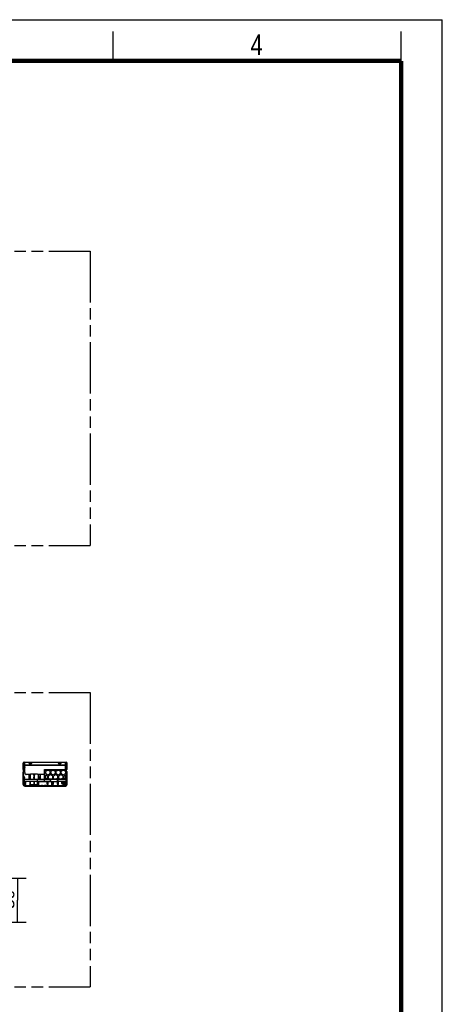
# Model space of a CAD drawing. Header units: millimetres. Extents: x 0 to 210, y 0 to 297.
# Tile 11 of 11: x 138 to 210, y 130 to 297. Entities that reach past the tile are written whole.
import ezdxf
from ezdxf.enums import TextEntityAlignment as Align

# ---------------------------------------------------------------- set-up
doc = ezdxf.new("R2010")
doc.units = ezdxf.units.MM
doc.header["$LTSCALE"] = 19.36
doc.linetypes.add('PHANTOM', pattern=[0.8, 0.45, -0.05, 0.1, -0.05, 0.1, -0.05])
doc.layers.get('0').update_dxf_attribs({"linetype": 'CONTINUOUS'})
doc.layers.add('DEFAULT_3', color=7, linetype='PHANTOM')
doc.layers.add('Z_DIM_2D', color=7, linetype='CONTINUOUS')
doc.styles.add('TEXTSTYLE_2', font='txt', dxfattribs={"width": 0.75})
doc.styles.add('TEXTSTYLE_3', font='helveticaneueltw1g-ltcn.otf')
doc.dimstyles.new('DIMSTYLE_2', dxfattribs={"dimtxt": 2.1, "dimasz": 3.5, "dimexe": 1.5, "dimexo": 0, "dimgap": 0.525, "dimtad": 1, "dimdec": 3, "dimlfac": 4, "dimdsep": 46, "dimtxsty": 'TEXTSTYLE_3', "dimblk": '_FILLED', "dimblk1": '_FILLED', "dimblk2": '_FILLED', "dimcen": 0.09, "dimclrt": 5, "dimadec": 3, "dimazin": 2, "dimtp": 0.2, "dimtm": 0.2, "dimtfac": 1, "dimtdec": 3, "dimtofl": 0, "dimtmove": 0, "dimatfit": 3, "dimldrblk": '_FILLED', "dimfxl": 0, "dimtolj": 1, "dimarcsym": 0})

# ---------------------------------------------------------------- blocks, each defined once
blk = doc.blocks.new('*D4')
at = {"layer": 'Z_DIM_2D', "color": 2, "linetype": 'Continuous', "transparency": 16777216}
for p, q in [((127.63, 151.16), (139.23, 151.16)), ((137.73, 151.16), (137.73, 147.41)), ((137.73, 143.66), (137.73, 147.41)), ((127.63, 143.66), (139.23, 143.66))]:
    blk.add_line(p, q, dxfattribs=at)
at = {"layer": 'Z_DIM_2D', "color": 5, "linetype": 'Continuous', "transparency": 16777216, "style": 'TEXTSTYLE_3'}
blk.add_text('30', height=2.1, rotation=90, dxfattribs=at).set_placement((137.21, 147.53), align=Align.CENTER)
blk = doc.blocks.new('_FILLED')
at = {"color": 0, "linetype": 'ByBlock'}
blk.add_solid([(0, 0), (-1, 0.125), (-1, -0.125)], dxfattribs=at)
blk = doc.blocks.new('_NONE')

msp = doc.modelspace()

# ---------------------------------------------------------------- linework, layer by layer
at = {"color": 2, "linetype": 'Continuous'}
for p, q in [((0, 297), (210, 297)), ((210, 0), (210, 297)), ((154, 290), (154, 295)), ((203, 290), (203, 295))]:
    msp.add_line(p, q, dxfattribs=at)
at = {"color": 6, "linetype": 'Continuous'}
for p, q in [((138.68524, 169.5995), (138.68524, 170.6745)), ((138.78524, 170.44302), (138.78524, 170.6745)), ((138.86024, 170.8495), (146.01024, 170.8495)), ((138.86024, 170.7495), (138.98524, 170.7495)), ((138.98524, 169.06835), (138.98524, 170.8495)), ((139.68524, 170.72324), (139.68524, 170.8495)), ((139.68524, 170.7495), (140.18524, 170.7495)), ((140.18524, 170.72324), (140.18524, 170.8495)), ((144.68524, 170.72324), (144.68524, 170.8495)), ((144.68524, 170.7495), (145.18524, 170.7495)), ((145.18524, 170.72324), (145.18524, 170.8495)), ((145.88524, 169.5995), (145.88524, 170.8495)), ((145.88524, 170.7495), (146.01024, 170.7495)), ((146.08524, 170.6745), (146.08524, 170.44302)), ((146.18524, 169.5995), (146.18524, 170.6745)), ((138.68524, 170.5995), (138.78524, 170.5995)), ((138.78524, 169.5995), (138.68524, 169.5995)), ((138.78524, 170.62586), (138.79935, 170.5956)), ((138.88524, 170.41141), (138.98524, 170.19696)), ((138.8868, 170.07978), (138.89677, 170.0745)), ((138.98354, 170.11496), (138.89677, 170.0745)), ((138.98523, 170.2995), (138.93742, 170.2995)), ((138.98275, 169.96551), (138.98015, 169.96978)), ((139.12236, 168.79736), (139.00199, 169.00585)), ((145.98524, 170.41141), (145.88524, 170.19696)), ((145.93306, 170.2995), (145.88525, 170.2995)), ((145.88694, 170.11496), (145.97371, 170.0745)), ((145.8874, 169.96497), (145.89549, 169.97837)), ((145.89033, 169.96978), (145.88773, 169.9655)), ((146.08524, 170.62586), (146.07113, 170.5956)), ((146.08524, 170.5995), (146.18524, 170.5995)), ((146.18524, 169.5995), (146.08524, 169.5995)), ((139.93524, 168.73486), (139.23061, 168.73486)), ((139.93524, 168.75986), (139.93524, 168.73486)), ((141.13524, 168.80986), (139.98524, 168.80986)), ((141.18524, 168.75986), (141.18524, 168.73486)), ((142.34774, 168.73486), (141.18524, 168.73486))]:
    msp.add_line(p, q, dxfattribs=at)
at = {"color": 9, "linetype": 'Continuous'}
for p, q in [((138.68524, 170.6745), (138.78524, 170.6745)), ((138.91024, 170.7495), (138.91024, 170.8495)), ((139.68524, 170.79824), (138.98524, 170.79824)), ((144.68524, 170.79824), (140.18524, 170.79824)), ((145.88524, 170.79824), (145.18524, 170.79824)), ((145.96024, 170.8495), (145.96024, 170.7495)), ((146.08524, 170.6745), (146.18524, 170.6745)), ((138.78524, 170.48234), (138.68524, 170.48234)), ((138.68524, 170.04343), (138.78524, 170.04343)), ((138.78524, 169.93737), (138.68524, 169.93737)), ((138.68524, 169.7995), (138.78524, 169.7995)), ((138.78524, 170.07964), (138.88524, 170.07964)), ((138.88524, 169.90287), (138.78524, 169.90287)), ((138.89419, 170.5322), (138.79457, 170.54092)), ((138.98524, 169.98314), (138.97499, 169.97837)), ((138.98524, 170.39646), (145.88524, 170.39646)), ((145.88524, 170.27272), (138.98524, 170.27272)), ((146.07274, 169.5495), (142.34774, 169.5495)), ((142.34774, 169.48057), (146.07274, 169.48057)), ((142.74103, 169.42753), (142.34774, 169.42753)), ((142.34774, 169.17272), (142.55496, 169.17272)), ((142.56232, 168.99595), (142.34774, 168.99595)), ((143.61603, 169.42753), (143.10445, 169.42753)), ((143.43732, 168.99595), (143.28316, 168.99595)), ((143.29052, 169.17272), (143.42996, 169.17272)), ((144.49103, 169.42753), (143.97945, 169.42753)), ((144.31232, 168.99595), (144.15816, 168.99595)), ((144.16552, 169.17272), (144.30496, 169.17272)), ((145.36603, 169.42753), (144.85445, 169.42753)), ((145.18732, 168.99595), (145.03316, 168.99595)), ((145.04052, 169.17272), (145.17996, 169.17272)), ((146.07274, 169.42753), (145.72945, 169.42753)), ((145.88524, 169.98314), (145.89549, 169.97837)), ((146.07274, 168.99595), (145.90816, 168.99595)), ((145.91552, 169.17272), (146.07274, 169.17272)), ((146.07591, 170.54092), (145.97629, 170.5322)), ((145.98524, 170.07964), (146.08524, 170.07964)), ((146.08524, 169.90287), (145.98524, 169.90287)), ((146.18524, 170.48234), (146.08524, 170.48234)), ((146.08524, 170.04343), (146.18524, 170.04343)), ((146.18524, 169.93737), (146.08524, 169.93737)), ((146.08524, 169.7995), (146.18524, 169.7995)), ((138.68524, 168.112), (138.78524, 168.112)), ((138.78524, 167.7745), (138.68524, 167.7745)), ((138.83144, 167.03709), (138.83144, 167.48284)), ((138.86568, 167.56162), (138.85981, 167.562)), ((138.94824, 167.46176), (138.93704, 167.46176)), ((139.08032, 166.97209), (138.95072, 167.45576)), ((140.65747, 168.64453), (140.58676, 168.64453)), ((141.17274, 167.8995), (141.07274, 167.8995)), ((144.67274, 167.8995), (144.57274, 167.8995)), ((145.91978, 167.45585), (145.79016, 166.97208)), ((145.93344, 167.46176), (145.92224, 167.46176)), ((146.01067, 167.562), (146.00473, 167.56161)), ((146.03904, 167.48284), (146.03904, 167.03709)), ((146.08524, 168.112), (146.18524, 168.112)), ((146.18524, 167.7745), (146.08524, 167.7745)), ((138.95644, 166.91209), (139.10511, 166.9121)), ((139.56024, 166.7745), (139.56024, 166.8745)), ((141.07274, 166.9745), (139.93268, 166.9745)), ((140.58676, 167.1495), (140.65747, 167.1495)), ((141.25851, 166.9745), (141.17274, 166.9745)), ((141.97274, 166.8745), (141.97274, 166.7745)), ((142.89774, 166.7745), (142.89774, 166.8745)), ((145.31024, 166.8745), (145.31024, 166.7745)), ((145.91404, 166.91209), (145.76536, 166.91209))]:
    msp.add_line(p, q, dxfattribs=at)
at = {"color": 7, "linetype": 'Continuous'}
for p, q in [((138.80297, 170.637), (138.786, 170.44302)), ((138.80297, 170.637), (138.90259, 170.62828)), ((145.96789, 170.62828), (146.06751, 170.637)), ((146.08448, 170.44302), (146.06751, 170.637)), ((138.68524, 167.0745), (138.68524, 169.12524)), ((138.74382, 169.26666), (138.75595, 169.27879)), ((138.78524, 169.3495), (138.78524, 170.42559)), ((138.88524, 170.42559), (138.78524, 170.42559)), ((138.78524, 168.03933), (138.78524, 169.12524)), ((138.786, 170.44302), (138.88562, 170.43431)), ((138.81453, 169.19595), (138.82666, 169.20808)), ((138.88524, 169.3495), (138.88524, 170.42559)), ((138.88562, 170.43431), (138.90259, 170.62828)), ((142.34774, 167.9995), (142.34774, 169.5995)), ((142.34774, 169.5995), (146.07274, 169.5995)), ((145.96789, 170.62828), (145.98486, 170.43431)), ((145.98486, 170.43431), (146.08448, 170.44302)), ((146.08524, 170.42559), (145.98524, 170.42559)), ((145.98524, 170.42559), (145.98524, 169.5995)), ((146.07274, 167.9995), (146.07274, 169.5995)), ((146.08524, 169.3495), (146.08524, 170.42559)), ((146.08524, 167.0745), (146.08524, 169.12524)), ((146.11453, 169.27879), (146.12666, 169.26666)), ((146.18524, 168.03933), (146.18524, 169.12524)), ((138.68524, 168.0245), (138.78524, 168.0245)), ((138.87546, 168.24263), (138.78524, 168.43133)), ((138.78524, 168.0745), (138.84524, 168.1195)), ((138.78524, 167.0745), (138.78524, 168.0245)), ((138.96568, 168.28577), (138.79013, 168.65293)), ((138.80524, 167.9645), (138.90524, 168.0395)), ((138.88524, 167.987), (138.88524, 167.587)), ((138.88524, 167.987), (142.32274, 167.987)), ((141.07274, 167.587), (138.88524, 167.587)), ((139.18216, 166.93009), (139.05256, 167.41376)), ((139.10388, 167.5745), (139.10388, 167.22223)), ((139.86197, 167.5745), (139.10388, 167.5745)), ((139.67274, 168.73486), (139.67274, 167.9995)), ((139.86197, 167.9995), (139.67274, 167.9995)), ((139.86197, 168.73486), (139.86197, 167.987)), ((139.86197, 167.587), (139.86197, 166.9745)), ((139.93268, 167.987), (139.93268, 168.73486)), ((139.93268, 166.9745), (139.93268, 167.587)), ((140.53372, 168.64453), (140.53372, 167.987)), ((140.53935, 168.1495), (140.53372, 168.31049)), ((140.53372, 168.1495), (140.53935, 168.1495)), ((140.58676, 167.9995), (140.53372, 167.9995)), ((140.53372, 167.587), (140.53372, 167.1495)), ((140.58676, 167.5745), (140.53372, 167.5745)), ((140.58676, 168.64453), (140.58676, 167.987)), ((140.58676, 167.587), (140.58676, 167.1495)), ((140.65747, 167.987), (140.65747, 168.64453)), ((140.65747, 167.1495), (140.65747, 167.587)), ((141.07274, 167.9495), (141.07274, 166.9745)), ((141.07274, 167.9495), (141.17274, 167.9495)), ((141.17274, 166.9745), (141.17274, 167.9495)), ((141.17274, 167.587), (144.57274, 167.587)), ((141.25851, 168.73486), (141.25851, 167.987)), ((141.25851, 168.1495), (141.41488, 168.1495)), ((141.64774, 167.9995), (141.25851, 167.9995)), ((141.37899, 167.99325), (141.25851, 167.99325)), ((141.25851, 167.587), (141.25851, 166.9745)), ((141.49774, 167.58075), (141.25851, 167.58075)), ((142.76024, 167.5745), (141.25851, 167.5745)), ((141.31359, 167.5745), (141.31359, 166.8745)), ((141.33487, 167.987), (141.33487, 167.9995)), ((141.34774, 167.9995), (141.34774, 167.987)), ((141.41488, 168.1495), (141.39444, 168.73486)), ((141.64774, 167.9995), (141.64774, 168.73486)), ((142.32274, 167.587), (142.32274, 167.987)), ((142.32553, 167.987), (145.98524, 167.987)), ((142.34774, 167.9995), (146.07274, 167.9995)), ((142.49774, 167.9995), (142.49774, 168.53302)), ((143.21649, 167.58075), (142.52899, 167.58075)), ((143.13524, 167.99325), (142.61024, 167.99325)), ((142.76024, 167.9995), (142.76024, 167.987)), ((142.76024, 167.587), (142.76024, 167.137)), ((142.86649, 167.9995), (142.86649, 168.48103)), ((142.98524, 167.987), (142.98524, 167.9995)), ((142.98524, 167.137), (142.98524, 167.587)), ((143.5233, 167.5745), (142.98524, 167.5745)), ((143.01649, 167.9995), (143.01649, 168.48103)), ((143.32274, 167.987), (143.32274, 167.587)), ((143.5233, 167.5745), (143.5233, 166.8745)), ((143.63524, 167.9995), (143.63524, 167.987)), ((143.63524, 167.587), (143.63524, 167.137)), ((143.74149, 167.9995), (143.74149, 168.48103)), ((143.86024, 167.987), (143.86024, 167.9995)), ((143.86024, 167.137), (143.86024, 167.587)), ((143.89149, 167.9995), (143.89149, 168.48103)), ((144.57274, 167.58075), (144.31024, 167.58075)), ((144.88524, 167.99325), (144.36024, 167.99325)), ((144.51024, 167.9995), (144.51024, 167.987)), ((144.51024, 167.587), (144.51024, 167.137)), ((144.57274, 167.9495), (144.67274, 167.9495)), ((144.57274, 167.9495), (144.57274, 166.9745)), ((144.61649, 167.9995), (144.61649, 168.48103)), ((144.67274, 166.9745), (144.67274, 167.9495)), ((145.98524, 167.587), (144.67274, 167.587)), ((145.86024, 167.58075), (144.67274, 167.58075)), ((144.73524, 167.987), (144.73524, 167.9995)), ((144.73524, 167.137), (144.73524, 167.587)), ((144.76649, 167.9995), (144.76649, 168.48103)), ((145.23494, 167.9995), (145.23494, 167.987)), ((145.23494, 167.587), (145.23494, 167.1995)), ((145.76024, 167.99325), (145.23524, 167.99325)), ((145.38524, 167.9995), (145.38524, 167.987)), ((145.38524, 167.587), (145.38524, 167.137)), ((145.49149, 167.9995), (145.49149, 168.48103)), ((145.61024, 167.987), (145.61024, 167.9995)), ((145.61024, 167.137), (145.61024, 167.587)), ((145.64149, 167.9995), (145.64149, 168.48103)), ((145.81792, 167.41377), (145.68832, 166.93009)), ((145.92274, 167.9995), (145.92274, 168.49203)), ((145.98524, 167.987), (145.98524, 167.587)), ((146.06524, 167.9645), (146.01857, 167.9995)), ((146.07274, 168.63702), (146.08035, 168.65293)), ((146.07274, 168.40519), (146.08524, 168.43133)), ((146.08524, 168.0745), (146.07274, 168.08387)), ((146.08524, 168.0245), (146.18524, 168.0245)), ((146.18524, 167.0745), (146.18524, 168.0245)), ((138.98524, 166.8745), (145.88524, 166.8745)), ((138.98524, 166.7745), (145.88524, 166.7745)), ((139.81024, 166.8745), (139.81024, 166.7745)), ((141.92274, 166.9495), (141.81563, 166.8745)), ((141.92274, 166.8745), (141.92274, 166.7745)), ((142.43524, 166.9495), (142.32813, 166.8745)), ((142.43524, 166.9495), (142.54235, 166.8745)), ((142.76024, 167.137), (142.98524, 167.137)), ((142.94774, 166.9495), (143.05485, 166.8745)), ((142.94774, 166.8745), (142.94774, 166.7745)), ((143.63524, 167.137), (143.86024, 167.137)), ((143.69774, 166.9745), (143.69774, 167.137)), ((143.79774, 166.9745), (143.79774, 167.137)), ((144.51024, 167.137), (144.57274, 167.137)), ((144.67274, 167.137), (144.73524, 167.137)), ((145.06024, 166.7745), (145.06024, 166.8745)), ((145.23494, 167.1995), (145.38524, 167.1995)), ((145.38524, 167.137), (145.61024, 167.137))]:
    msp.add_line(p, q, dxfattribs=at)
at = {"color": 7, "linetype": 'Continuous', "const_width": 0.7}
for points in [[(7, 290), (203, 290)], [(203, 7), (203, 290)]]:
    msp.add_lwpolyline(points, dxfattribs=at)
at = {"color": 7, "linetype": 'Continuous'}
for centre in [(142.92274, 169.0995), (143.79774, 169.0995), (144.67274, 169.0995), (145.54774, 169.0995)]:
    msp.add_circle(centre, 0.375, dxfattribs=at)
at = {"color": 6, "linetype": 'Continuous'}
for centre, radius, start, end in [((138.86024, 170.6745), 0.175, 90, 180), ((138.86024, 170.6745), 0.075, 90, 180), ((146.01024, 170.6745), 0.175, 0, 90), ((146.01024, 170.6745), 0.075, 0, 90), ((138.13524, 170.2995), 0.85, 332.0174458, 341.3486655), ((139.91693, 170.53793), 1.09561, 210.712533, 211.2363202), ((138.13524, 170.2995), 0.85, 353.8597163, 355.0585096), ((139.11024, 169.06835), 0.125, 180, 210), ((148.3432, 164.70984), 5.93705, 113.4010612, 114.4386215), ((146.73524, 170.2995), 0.85, 184.9414904, 186.1402837), ((144.96058, 170.5337), 1.08741, 328.7617033, 329.289454), ((146.73524, 170.2995), 0.85, 198.6513345, 207.9825542), ((139.23061, 168.85986), 0.125, 210, 270), ((139.98524, 168.75986), 0.05, 90, 180), ((141.13524, 168.75986), 0.05, 0, 90)]:
    msp.add_arc(centre, radius, start, end, dxfattribs=at)
at = {"color": 7, "linetype": 'Continuous'}
for centre, radius, start, end in [((138.88524, 169.12524), 0.2, 135, 180), ((138.68524, 169.3495), 0.1, 315, 360), ((138.98524, 170.42559), 0.2, 175, 180), ((138.88524, 169.12524), 0.1, 135, 180), ((138.68524, 169.3495), 0.2, 315, 360), ((138.98524, 170.42559), 0.1, 175, 180), ((145.88524, 170.42559), 0.1, 0, 5), ((145.98524, 169.12524), 0.1, 0, 28.8444939), ((145.88524, 170.42559), 0.2, 0, 5), ((146.18524, 169.3495), 0.1, 180, 225), ((145.98524, 169.12524), 0.2, 0, 45), ((138.83524, 167.9245), 0.05, 126.8698976, 180), ((138.86024, 167.637), 0.075, 180, 269.6728255), ((138.78524, 168.1995), 0.1, 306.8698976, 25.553197), ((138.85937, 167.362), 0.2, 14.9993579, 89.8745011), ((138.78524, 168.1995), 0.2, 306.8698976, 25.553197), ((139.48444, 168.64491), 1.04928, 359.9791292, 9.0478388), ((141.63604, 168.64491), 1.04928, 170.9521612, 180.0208708), ((141.70675, 168.64491), 1.04928, 170.9521612, 180.0208708), ((142.62274, 168.53302), 0.125, 60.6341357, 180), ((142.94149, 169.0995), 0.525, 240.6341356, 252.1053245), ((142.74149, 168.48103), 0.125, 0, 71.9725205), ((143.14149, 168.48103), 0.125, 107.9202132, 179.9206472), ((142.94149, 169.0995), 0.525, 287.9202131, 312.3049897), ((143.37899, 168.61878), 0.125, 47.6950104, 132.3049897), ((143.81649, 169.0995), 0.525, 227.6950103, 252.1222459), ((143.61649, 168.48103), 0.125, 0, 72.0797869), ((144.01649, 168.48103), 0.125, 107.9202132, 179.9206472), ((143.81649, 169.0995), 0.525, 287.9202131, 312.3049897), ((144.25399, 168.61878), 0.125, 47.6950104, 132.3049897), ((144.69149, 169.0995), 0.525, 227.6950103, 252.1222459), ((144.49149, 168.48103), 0.125, 0, 72.0797869), ((144.89149, 168.48103), 0.125, 107.9202132, 179.9206472), ((144.69149, 169.0995), 0.525, 287.9202131, 312.3049897), ((145.12899, 168.61878), 0.125, 47.6950104, 132.3049897), ((145.56649, 169.0995), 0.525, 227.6950103, 252.1222459), ((145.36649, 168.48103), 0.125, 0, 72.0797869), ((145.76649, 168.48103), 0.125, 107.9202131, 179.9206472), ((145.56649, 169.0995), 0.525, 287.9202131, 290.8405961), ((145.79774, 168.49203), 0.125, 0, 110.8405961), ((146.01111, 167.362), 0.2, 90.1254989, 164.9989904), ((146.01024, 167.637), 0.075, 270.3271745, 360), ((138.98524, 167.0745), 0.3, 180, 270), ((138.98524, 167.0745), 0.2, 180, 270), ((139.2546, 166.9495), 0.075, 195, 270), ((140.4651, 167.14942), 0.12166, 348.3086978, 0.0393383), ((141.27274, 166.9745), 0.2, 180, 210.0395778), ((141.27274, 166.9745), 0.1, 180, 270), ((141.01751, 166.96501), 0.23979, 339.1392497, 341.1466449), ((141.00593, 166.96885), 0.25198, 341.1715779, 346.0768734), ((142.17383, 166.94949), 0.25109, 180.0000138, 182.8531097), ((142.17538, 166.94956), 0.25264, 182.8529291, 184.114109), ((142.17681, 166.94966), 0.25407, 184.1146716, 185.6910586), ((142.67262, 166.95345), 0.27548, 343.3461596, 348.7018587), ((142.68783, 166.95032), 0.25995, 348.72034, 354.2909412), ((142.69352, 166.94967), 0.25422, 354.310551, 355.815459), ((142.69491, 166.94957), 0.25284, 355.8158558, 357.147363), ((142.69668, 166.94949), 0.25106, 357.1472754, 359.9999644), ((143.59774, 166.9745), 0.1, 285.040774, 360), ((143.59774, 166.9745), 0.2, 329.9604222, 360), ((144.77274, 166.9745), 0.2, 180, 210.0395778), ((144.77274, 166.9745), 0.1, 180, 270), ((145.61588, 166.9495), 0.075, 270, 345), ((145.88524, 167.0745), 0.3, 270, 360), ((145.88524, 167.0745), 0.2, 270, 360)]:
    msp.add_arc(centre, radius, start, end, dxfattribs=at)
at = {"color": 9, "linetype": 'Continuous'}
for centre, radius, start, end in [((138.41177, 167.58502), 0.43194, 346.3158087, 348.6445297), ((138.86867, 167.51177), 0.04994, 86.4547714, 93.4292238), ((138.85925, 167.50803), 0.05398, 77.1131673, 83.1611336), ((145.93344, 167.73677), 0.27501, 270.0004335, 292.5803468), ((146.0017, 167.51279), 0.04892, 86.4439694, 93.5490204), ((146.01125, 167.50815), 0.05386, 96.9698743, 103.2176251), ((146.45865, 167.58502), 0.43187, 191.3571808, 193.6859836), ((138.95644, 167.03709), 0.125, 179.9999015, 270.000161), ((139.19596, 166.63286), 0.29363, 104.7953502, 108.0187585), ((145.67452, 166.63281), 0.29368, 71.9813538, 75.205401), ((145.91404, 167.03709), 0.125, 269.9997913, 0.0001385)]:
    msp.add_arc(centre, radius, start, end, dxfattribs=at)
at = {"color": 6, "linetype": 'Continuous'}
for points, knots in [([(139.68524, 170.72324), (139.68524, 170.69982), (139.70046, 170.6495), (139.7587, 170.59188), (139.84059, 170.55489), (139.93524, 170.5421), (140.02989, 170.55489), (140.11178, 170.59188), (140.17002, 170.6495), (140.18524, 170.69982), (140.18524, 170.72324)], [0, 0, 0, 0, 0.104734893, 0.222327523, 0.356014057, 0.499998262, 0.643981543, 0.777667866, 0.895262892, 1, 1, 1, 1]), ([(144.68524, 170.72324), (144.68524, 170.69982), (144.70046, 170.6495), (144.7587, 170.59188), (144.84059, 170.55489), (144.93524, 170.5421), (145.02989, 170.55489), (145.11178, 170.59188), (145.17002, 170.6495), (145.18524, 170.69982), (145.18524, 170.72324)], [0, 0, 0, 0, 0.104734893, 0.222327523, 0.356014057, 0.499998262, 0.643981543, 0.777667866, 0.895262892, 1, 1, 1, 1]), ([(138.98354, 170.11496), (138.97672, 170.11806), (138.9439, 170.13246), (138.91129, 170.14733), (138.88526, 170.15855)], [0, 0, 0, 0, 0.209152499, 1, 1, 1, 1]), ([(138.89677, 170.0745), (138.9021, 170.06939), (138.9223, 170.04928), (138.94097, 170.02759), (138.95352, 170.0106)], [0, 0, 0, 0, 0.258972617, 1, 1, 1, 1]), ([(138.97499, 169.97837), (138.97696, 169.97505), (138.9791, 169.97035), (138.98276, 169.96629), (138.98308, 169.96497)], [0, 0, 0, 0, 0.739247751, 1, 1, 1, 1]), ([(145.91697, 170.01061), (145.92105, 170.01614), (145.93855, 170.03865), (145.9581, 170.05953), (145.97371, 170.0745)], [0, 0, 0, 0, 0.241338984, 1, 1, 1, 1])]:
    msp.add_open_spline(points, degree=3, knots=knots, dxfattribs=at)
for points in [[(138.95352, 170.0106), (138.96119, 170.00022), (138.9684, 169.98947), (138.97499, 169.97837)], [(145.89549, 169.97837), (145.90208, 169.98947), (145.90929, 170.00022), (145.91697, 170.01061)]]:
    msp.add_open_spline(points, degree=3, dxfattribs=at)
at = {"color": 9, "linetype": 'Continuous'}
for points in [[(138.79082, 167.57379), (138.79419, 167.55547), (138.79915, 167.53726), (138.80664, 167.52021)], [(138.80664, 167.52021), (138.81266, 167.50653), (138.82048, 167.493), (138.83144, 167.48284)], [(138.83525, 167.56471), (138.83426, 167.56599), (138.83294, 167.56712), (138.83145, 167.56775)], [(138.87141, 167.56038), (138.86953, 167.56093), (138.86762, 167.56135), (138.86568, 167.56162)], [(138.95072, 167.45576), (138.95017, 167.45782), (138.94945, 167.46001), (138.94795, 167.46152)], [(145.92224, 167.46176), (145.92122, 167.45999), (145.92008, 167.45801), (145.92023, 167.45598)], [(145.99902, 167.56037), (146.00089, 167.56092), (146.00279, 167.56134), (146.00472, 167.56161)], [(146.03523, 167.56471), (146.03623, 167.56599), (146.03754, 167.56713), (146.03904, 167.56775)], [(146.06384, 167.52021), (146.05782, 167.50653), (146.05, 167.493), (146.03904, 167.48284)], [(146.07966, 167.57379), (146.07629, 167.55548), (146.07133, 167.53726), (146.06384, 167.52021)], [(139.15153, 166.88937), (139.13514, 166.89468), (139.11885, 166.90171), (139.10511, 166.9121)], [(139.12097, 166.91676), (139.12586, 166.91804), (139.1308, 166.9192), (139.13576, 166.92016)], [(139.2546, 166.8745), (139.21989, 166.8745), (139.18455, 166.87866), (139.15153, 166.88937)], [(139.18545, 166.91676), (139.1871, 166.91548), (139.18856, 166.91389), (139.1896, 166.91209)], [(145.61588, 166.8745), (145.65072, 166.8745), (145.6862, 166.87869), (145.71933, 166.88949)], [(145.68503, 166.91676), (145.68338, 166.91549), (145.68192, 166.9139), (145.68088, 166.91209)], [(145.71933, 166.88949), (145.73558, 166.89479), (145.75173, 166.90178), (145.76536, 166.91209)], [(145.74951, 166.91676), (145.74462, 166.91805), (145.73969, 166.9192), (145.73472, 166.92017)]]:
    msp.add_open_spline(points, degree=3, dxfattribs=at)
for points, knots in [([(138.93704, 167.46176), (138.92832, 167.46182), (138.89233, 167.46346), (138.8566, 167.47224), (138.83144, 167.48284)], [0, 0, 0, 0, 0.242157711, 1, 1, 1, 1]), ([(138.83525, 167.49998), (138.838, 167.51371), (138.84115, 167.53455), (138.84005, 167.55849), (138.83525, 167.56471)], [0, 0, 0, 0, 0.640617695, 1, 1, 1, 1]), ([(138.91813, 167.5259), (138.91482, 167.53041), (138.9024, 167.54552), (138.88499, 167.55752), (138.87129, 167.56065)], [0, 0, 0, 0, 0.284934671, 1, 1, 1, 1]), ([(138.91412, 167.52074), (138.91118, 167.52585), (138.90057, 167.54219), (138.88462, 167.5565), (138.87141, 167.56038)], [0, 0, 0, 0, 0.299523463, 1, 1, 1, 1]), ([(138.93704, 167.46177), (138.93566, 167.46719), (138.92986, 167.48749), (138.92186, 167.50729), (138.91412, 167.52074)], [0, 0, 0, 0, 0.265055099, 1, 1, 1, 1]), ([(138.94824, 167.46176), (138.94641, 167.46795), (138.93895, 167.4904), (138.92832, 167.51201), (138.91813, 167.5259)], [0, 0, 0, 0, 0.272575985, 1, 1, 1, 1]), ([(138.94824, 167.46176), (138.95817, 167.46498), (138.97693, 167.46994), (139.00451, 167.47418), (139.02763, 167.4706), (139.03272, 167.46176)], [0, 0, 0, 0, 0.357157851, 0.650885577, 1, 1, 1, 1]), ([(138.99556, 167.45211), (138.99213, 167.45279), (138.97731, 167.45519), (138.96224, 167.4559), (138.95072, 167.45576)], [0, 0, 0, 0, 0.232834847, 1, 1, 1, 1]), ([(139.05256, 167.41376), (139.05132, 167.41841), (139.03984, 167.43999), (139.01407, 167.4485), (138.99556, 167.45211)], [0, 0, 0, 0, 0.203072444, 1, 1, 1, 1]), ([(145.81792, 167.41376), (145.81916, 167.4184), (145.8306, 167.43992), (145.85627, 167.44845), (145.87472, 167.45208)], [0, 0, 0, 0, 0.203193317, 1, 1, 1, 1]), ([(145.83776, 167.46176), (145.84294, 167.47076), (145.86638, 167.47416), (145.8939, 167.46987), (145.91248, 167.46493), (145.92224, 167.46176)], [0, 0, 0, 0, 0.355157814, 0.648605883, 1, 1, 1, 1]), ([(145.87472, 167.45208), (145.87817, 167.45275), (145.89305, 167.45519), (145.90819, 167.4559), (145.91976, 167.45576)], [0, 0, 0, 0, 0.232728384, 1, 1, 1, 1]), ([(145.92224, 167.46176), (145.92389, 167.46735), (145.93064, 167.48783), (145.93998, 167.50758), (145.94871, 167.52068)], [0, 0, 0, 0, 0.270192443, 1, 1, 1, 1]), ([(145.93344, 167.46176), (145.93483, 167.46718), (145.94062, 167.48747), (145.94861, 167.50725), (145.95634, 167.5207)], [0, 0, 0, 0, 0.265035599, 1, 1, 1, 1]), ([(145.94871, 167.52068), (145.95218, 167.52588), (145.96512, 167.54307), (145.98395, 167.55707), (145.99894, 167.56058)], [0, 0, 0, 0, 0.288936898, 1, 1, 1, 1]), ([(145.95634, 167.5207), (145.95927, 167.5258), (145.96988, 167.54215), (145.98582, 167.55648), (145.99902, 167.56037)], [0, 0, 0, 0, 0.299500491, 1, 1, 1, 1]), ([(146.03523, 167.49998), (146.03249, 167.51371), (146.02933, 167.53455), (146.03043, 167.55849), (146.03523, 167.56471)], [0, 0, 0, 0, 0.640610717, 1, 1, 1, 1]), ([(138.83144, 167.03709), (138.82513, 167.03851), (138.80629, 167.044), (138.78524, 167.06053), (138.78524, 167.0745)], [0, 0, 0, 0, 0.316744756, 1, 1, 1, 1]), ([(138.95644, 166.91209), (138.95779, 166.90678), (138.96231, 166.89209), (138.9745, 166.8745), (138.98524, 166.8745)], [0, 0, 0, 0, 0.337835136, 1, 1, 1, 1]), ([(139.08032, 166.97208), (139.09287, 166.97224), (139.12856, 166.97083), (139.17565, 166.95438), (139.18216, 166.93009)], [0, 0, 0, 0, 0.332935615, 1, 1, 1, 1]), ([(139.10511, 166.9121), (139.10233, 166.91691), (139.09215, 166.93605), (139.08453, 166.95653), (139.08032, 166.97209)], [0, 0, 0, 0, 0.256167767, 1, 1, 1, 1]), ([(139.13576, 166.92016), (139.14581, 166.92212), (139.16246, 166.92446), (139.18017, 166.92084), (139.18545, 166.91676)], [0, 0, 0, 0, 0.605189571, 1, 1, 1, 1]), ([(145.73472, 166.92017), (145.72468, 166.92212), (145.70803, 166.92446), (145.69031, 166.92085), (145.68503, 166.91676)], [0, 0, 0, 0, 0.605194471, 1, 1, 1, 1]), ([(145.79016, 166.97208), (145.77761, 166.97224), (145.74192, 166.97083), (145.69483, 166.95438), (145.68832, 166.93009)], [0, 0, 0, 0, 0.332938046, 1, 1, 1, 1]), ([(145.79016, 166.97208), (145.78878, 166.96697), (145.78253, 166.94622), (145.77356, 166.92627), (145.76536, 166.91209)], [0, 0, 0, 0, 0.244341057, 1, 1, 1, 1]), ([(145.88524, 166.8745), (145.88824, 166.8745), (145.89706, 166.87753), (145.90751, 166.89151), (145.91209, 166.90445), (145.91404, 166.91209)], [0, 0, 0, 0, 0.179446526, 0.527573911, 1, 1, 1, 1]), ([(146.03904, 167.03709), (146.04536, 167.03851), (146.06419, 167.044), (146.08524, 167.06053), (146.08524, 167.0745)], [0, 0, 0, 0, 0.316744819, 1, 1, 1, 1])]:
    msp.add_open_spline(points, degree=3, knots=knots, dxfattribs=at)
at = {"color": 7, "linetype": 'Continuous'}
for points, knots in [([(139.79126, 166.8745), (139.79513, 166.8745), (139.81136, 166.87636), (139.82597, 166.88611), (139.83432, 166.89518)], [0, 0, 0, 0, 0.238575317, 1, 1, 1, 1]), ([(139.83432, 166.89518), (139.83877, 166.90001), (139.85542, 166.92322), (139.86197, 166.95269), (139.86197, 166.9745)], [0, 0, 0, 0, 0.2312884, 1, 1, 1, 1]), ([(139.93268, 166.9745), (139.93268, 166.96578), (139.93111, 166.93172), (139.92328, 166.89784), (139.91368, 166.87436)], [0, 0, 0, 0, 0.255787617, 1, 1, 1, 1]), ([(140.53372, 167.1495), (140.53372, 167.13823), (140.53667, 167.11635), (140.54962, 167.08771), (140.56979, 167.06732), (140.5874, 167.062), (140.5956, 167.062)], [0, 0, 0, 0, 0.288010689, 0.555348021, 0.790532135, 1, 1, 1, 1]), ([(140.57691, 167.10214), (140.57584, 167.09978), (140.5714, 167.09098), (140.56549, 167.08287), (140.56031, 167.07776)], [0, 0, 0, 0, 0.262232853, 1, 1, 1, 1]), ([(140.5956, 167.062), (140.60379, 167.062), (140.6214, 167.06732), (140.64157, 167.08771), (140.65452, 167.11635), (140.65747, 167.13823), (140.65747, 167.1495)], [0, 0, 0, 0, 0.209459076, 0.444642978, 0.711988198, 1, 1, 1, 1])]:
    msp.add_open_spline(points, degree=3, knots=knots, dxfattribs=at)
for points in [[(140.58423, 167.12476), (140.58262, 167.117), (140.58019, 167.10935), (140.57691, 167.10214)], [(141.25052, 166.90822), (141.25588, 166.92981), (141.25851, 166.95225), (141.25851, 166.9745)], [(141.92399, 166.92447), (141.92557, 166.90855), (141.92868, 166.89272), (141.9331, 166.87735)]]:
    msp.add_open_spline(points, degree=3, dxfattribs=at)
at = {"layer": 'DEFAULT_3', "color": 91, "linetype": 'PHANTOM', "true_color": 0x80ff80}
for p, q in [((50.12864, 257.68), (150.12864, 257.68)), ((150.12864, 257.68), (150.12864, 207.68)), ((50.12864, 207.68), (150.12864, 207.68)), ((50.12864, 182.68), (150.12864, 182.68)), ((150.12864, 182.68), (150.12864, 132.68)), ((50.12864, 132.68), (150.12864, 132.68))]:
    msp.add_line(p, q, dxfattribs=at)

# ---------------------------------------------------------------- texts
at = {"color": 5, "linetype": 'Continuous', "style": 'TEXTSTYLE_2', "width": 0.785714}
msp.add_text('4', height=3.5, dxfattribs=at).set_placement((177.38314, 290.99105))

# ---------------------------------------------------------------- dimensions: what is measured, and where the dimension line sits
at = {"layer": 'Z_DIM_2D', "color": 2, "linetype": 'Continuous'}
dim = msp.add_linear_dim(base=(137.73138, 143.66029), p1=(127.63395, 151.16029), p2=(127.63395, 143.66029), angle=270, dimstyle='DIMSTYLE_2', override={"dimblk1": 'NONE', "dimblk2": 'NONE', "dimsah": 1}, dxfattribs=at)
dim.commit()
dim.dimension.update_dxf_attribs({"geometry": '*D4', "text_midpoint": (137.73138, 147.52636), "dimtype": 160})

doc.saveas('drawing.dxf')
